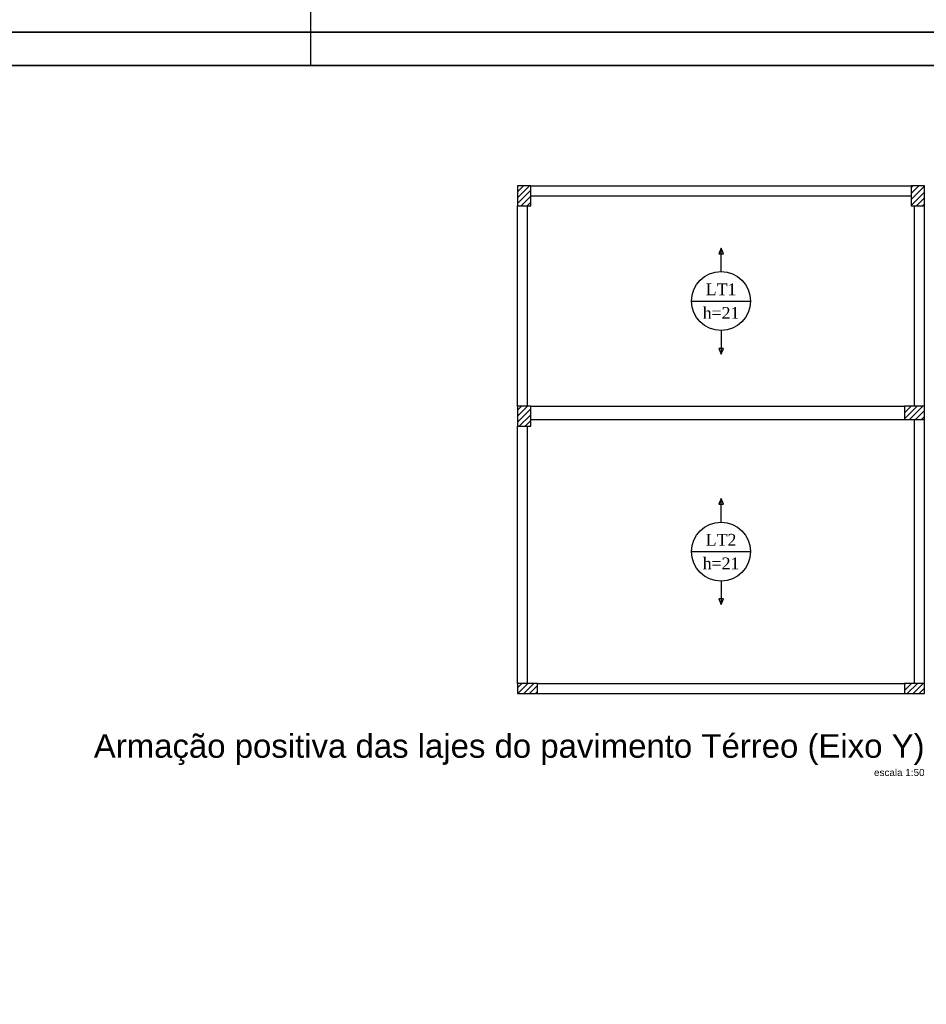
# Model space of a CAD drawing. Extents: x 1874 to 2462, y -2142 to -2023.
# Tile 44 of 74: x 2248 to 2275, y -2112 to -2082. Entities that reach past the tile are written whole.
import ezdxf

# ---------------------------------------------------------------- set-up
doc = ezdxf.new("R2010")
doc.units = 0
doc.header["$LTSCALE"] = 0.1
doc.header["$MEASUREMENT"] = 0
doc.layers.get('0').update_dxf_attribs({"linetype": 'CONTINUOUS', "lineweight": 25})
for name, color, linetype, lineweight in [('DT-Textos', 7, 'CONTINUOUS', 25), ('DT-Título', 7, 'CONTINUOUS', 25), ('FO-Hachuras dos pilares', 80, 'CONTINUOUS', 25), ('FO-PILARES', 160, 'CONTINUOUS', 30), ('FO-VIGAS', 130, 'CONTINUOUS', 30)]:
    doc.layers.add(name, color=color, linetype=linetype, lineweight=lineweight)
doc.layers.add('XX-CARIMBO', color=9, linetype='CONTINUOUS')
doc.layers.add('XX-FOLHA', color=253, linetype='CONTINUOUS')
doc.styles.add('ARIAL', font='arial.ttf')
doc.styles.add('TimesNewRoman', font='times.ttf')
pattern_1 = [(45, (2216.19696, -2136.74941), (-0.08838835, 0.08838835), [])]

# ---------------------------------------------------------------- blocks, each defined once
blk = doc.blocks.new('Aprovacao A-1_SC')
at = {"layer": 'XX-CARIMBO', "ltscale": 0.5}
for p, q in [((840, 594), (0, 594)), ((0, 0), (840, 0))]:
    blk.add_line(p, q, dxfattribs=at)
at = {"layer": 'XX-FOLHA', "ltscale": 0.5}
for p, q in [((470, 594), (470, 584)), ((470, 594), (470, 584)), ((470, 10), (470, 0)), ((470, 10), (470, 0))]:
    blk.add_line(p, q, dxfattribs=at)
at = {"layer": 'XX-FOLHA', "ltscale": 0.5, "const_width": 0.5}
blk.add_lwpolyline([(25, 584), (25, 10), (830, 10), (830, 584), (25, 584)], dxfattribs=at)

msp = doc.modelspace()

# ---------------------------------------------------------------- hatches: boundary and pattern name
at = {"layer": 'FO-Hachuras dos pilares', "linetype": 'Continuous'}
h = msp.add_hatch(dxfattribs=at)
h.set_pattern_fill('ANSI31', color=256, style=0)
h.set_pattern_definition(pattern_1)
h.paths.add_polyline_path([(2263.2686, -2087.2494), (2263.0686, -2087.2494), (2262.8686, -2087.2494), (2262.8686, -2087.5494), (2262.8686, -2087.8494), (2263.0686, -2087.8494), (2263.2686, -2087.8494), (2263.2686, -2087.5494)])
h = msp.add_hatch(dxfattribs=at)
h.set_pattern_fill('ANSI31', color=256, style=0)
h.set_pattern_definition(pattern_1)
h.paths.add_polyline_path([(2275.059, -2087.2494), (2274.859, -2087.2494), (2274.659, -2087.2494), (2274.659, -2087.5494), (2274.659, -2087.8494), (2274.859, -2087.8494), (2275.059, -2087.8494), (2275.059, -2087.5494)])
h = msp.add_hatch(dxfattribs=at)
h.set_pattern_fill('ANSI31', color=256, style=0)
h.set_pattern_definition(pattern_1)
h.paths.add_polyline_path([(2263.2686, -2093.8452), (2263.0686, -2093.8452), (2262.8686, -2093.8452), (2262.8686, -2094.1452), (2262.8686, -2094.4452), (2263.0686, -2094.4452), (2263.2686, -2094.4452), (2263.2686, -2094.1452)])
h = msp.add_hatch(dxfattribs=at)
h.set_pattern_fill('ANSI31', color=256, style=0)
h.set_pattern_definition(pattern_1)
h.paths.add_polyline_path([(2274.459, -2093.8452), (2274.459, -2094.0452), (2274.459, -2094.2452), (2274.759, -2094.2452), (2275.059, -2094.2452), (2275.059, -2094.0452), (2275.059, -2093.8452), (2274.759, -2093.8452)])
h = msp.add_hatch(dxfattribs=at)
h.set_pattern_fill('ANSI31', color=256, style=0)
h.set_pattern_definition(pattern_1)
h.paths.add_polyline_path([(2262.8686, -2102.1452), (2262.8686, -2102.2952), (2262.8686, -2102.4452), (2263.1686, -2102.4452), (2263.4686, -2102.4452), (2263.4686, -2102.2952), (2263.4686, -2102.1452), (2263.1686, -2102.1452)])
h = msp.add_hatch(dxfattribs=at)
h.set_pattern_fill('ANSI31', color=256, style=0)
h.set_pattern_definition(pattern_1)
h.paths.add_polyline_path([(2274.459, -2102.1452), (2274.459, -2102.2952), (2274.459, -2102.4452), (2274.759, -2102.4452), (2275.059, -2102.4452), (2275.059, -2102.2952), (2275.059, -2102.1452), (2274.759, -2102.1452)])

# ---------------------------------------------------------------- linework, layer by layer
at = {"layer": 'DT-Textos'}
for p, q in [((2268.9638, -2089.1088), (2268.8932, -2089.2782)), ((2268.8932, -2089.2782), (2269.0344, -2089.2782)), ((2269.0344, -2089.2782), (2268.9638, -2089.1088)), ((2268.0813, -2090.6973), (2269.8463, -2090.6973)), ((2269.0344, -2092.1164), (2268.8932, -2092.1164)), ((2268.8932, -2092.1164), (2268.9638, -2092.2858)), ((2268.9638, -2092.2858), (2269.0344, -2092.1164)), ((2268.9638, -2096.6067), (2268.8932, -2096.7761)), ((2269.0344, -2096.7761), (2268.9638, -2096.6067)), ((2268.8932, -2096.7761), (2269.0344, -2096.7761)), ((2268.0813, -2098.1952), (2269.8463, -2098.1952)), ((2269.0344, -2099.6143), (2268.8932, -2099.6143)), ((2268.8932, -2099.6143), (2268.9638, -2099.7837)), ((2268.9638, -2099.7837), (2269.0344, -2099.6143))]:
    msp.add_line(p, q, dxfattribs=at)
for points in [[(2268.9638, -2089.8148), (2268.9638, -2089.1088)], [(2268.9638, -2091.5798), (2268.9638, -2092.2858)], [(2268.9638, -2097.3127), (2268.9638, -2096.6067)], [(2268.9638, -2099.0777), (2268.9638, -2099.7837)]]:
    msp.add_lwpolyline(points, dxfattribs=at)
for centre in [(2268.9638, -2090.6973), (2268.9638, -2098.1952)]:
    msp.add_circle(centre, 0.8825, dxfattribs=at)
at = {"layer": 'FO-PILARES'}
for points in [[(2263.2686, -2087.2494), (2263.0686, -2087.2494), (2262.8686, -2087.2494), (2262.8686, -2087.5494), (2262.8686, -2087.8494), (2263.0686, -2087.8494), (2263.2686, -2087.8494), (2263.2686, -2087.5494), (2263.2686, -2087.2494)], [(2275.059, -2087.2494), (2274.859, -2087.2494), (2274.659, -2087.2494), (2274.659, -2087.5494), (2274.659, -2087.8494), (2274.859, -2087.8494), (2275.059, -2087.8494), (2275.059, -2087.5494), (2275.059, -2087.2494)], [(2263.2686, -2093.8452), (2263.0686, -2093.8452), (2262.8686, -2093.8452), (2262.8686, -2094.1452), (2262.8686, -2094.4452), (2263.0686, -2094.4452), (2263.2686, -2094.4452), (2263.2686, -2094.1452), (2263.2686, -2093.8452)], [(2274.459, -2093.8452), (2274.459, -2094.0452), (2274.459, -2094.2452), (2274.759, -2094.2452), (2275.059, -2094.2452), (2275.059, -2094.0452), (2275.059, -2093.8452), (2274.759, -2093.8452), (2274.459, -2093.8452)], [(2262.8686, -2102.1452), (2262.8686, -2102.2952), (2262.8686, -2102.4452), (2263.1686, -2102.4452), (2263.4686, -2102.4452), (2263.4686, -2102.2952), (2263.4686, -2102.1452), (2263.1686, -2102.1452), (2262.8686, -2102.1452)], [(2274.459, -2102.1452), (2274.459, -2102.2952), (2274.459, -2102.4452), (2274.759, -2102.4452), (2275.059, -2102.4452), (2275.059, -2102.2952), (2275.059, -2102.1452), (2274.759, -2102.1452), (2274.459, -2102.1452)]]:
    msp.add_lwpolyline(points, close=True, dxfattribs=at)
at = {"layer": 'FO-VIGAS'}
for p, q in [((2263.2686, -2087.2494), (2274.659, -2087.2494)), ((2263.2686, -2087.5494), (2274.659, -2087.5494)), ((2262.8686, -2093.8452), (2262.8686, -2087.8494)), ((2263.1686, -2093.8452), (2263.1686, -2087.8494)), ((2274.759, -2093.8452), (2274.759, -2087.8494)), ((2275.059, -2093.8452), (2275.059, -2087.8494)), ((2263.2686, -2093.8452), (2274.459, -2093.8452)), ((2263.2686, -2094.2452), (2274.459, -2094.2452)), ((2274.759, -2102.1452), (2274.759, -2094.2452)), ((2275.059, -2102.1452), (2275.059, -2094.2452)), ((2262.8686, -2102.1452), (2262.8686, -2094.4452)), ((2263.1686, -2102.1452), (2263.1686, -2094.4452)), ((2263.4686, -2102.1452), (2274.459, -2102.1452)), ((2263.4686, -2102.4452), (2274.459, -2102.4452))]:
    msp.add_line(p, q, dxfattribs=at)

# ---------------------------------------------------------------- block references
at = {"xscale": 0.1, "yscale": 0.1, "zscale": 0.1}
for p in [(2209.665, -2082.645), (2209.665, -2142.045)]:
    msp.add_blockref('Aprovacao A-1_SC', p, dxfattribs=at)

# ---------------------------------------------------------------- texts
at = {"layer": 'DT-Textos', "char_height": 0.353, "attachment_point": 8, "line_spacing_factor": 0.798, "style": 'TimesNewRoman'}
for s, insert, width in [('LT1', (2268.964, -2090.5209), 1.2708), ('h=21', (2268.964, -2091.2269), 1.6944), ('LT2', (2268.964, -2098.0189), 1.2708), ('h=21', (2268.964, -2098.7249), 1.6944)]:
    msp.add_mtext(s, dxfattribs=dict(at, insert=insert, width=width))
at = {"layer": 'DT-Título', "attachment_point": 9, "line_spacing_factor": 0.798, "style": 'ARIAL'}
for s, insert, char_height, width in [('Armação positiva das lajes do pavimento Térreo (Eixo Y)', (2275.059, -2104.5844), 0.706, 46.596), ('escala 1:50', (2275.059, -2104.9165), 0.2118, 2.79576)]:
    msp.add_mtext(s, dxfattribs=dict(at, insert=insert, char_height=char_height, width=width))

doc.saveas('drawing.dxf')
